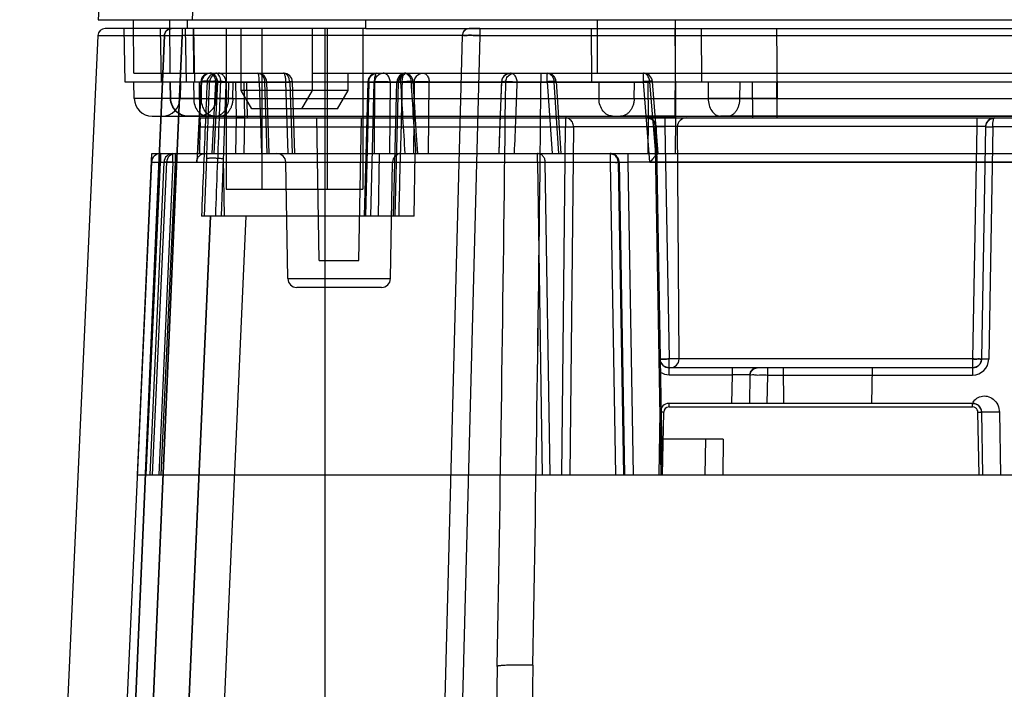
# Model space of a CAD drawing. Header units: millimetres. Extents: x 44 to 341, y 169 to 361.
# Tile 3 of 12: x 48 to 103, y 294 to 331. Entities that reach past the tile are written whole.
import ezdxf

# ---------------------------------------------------------------- set-up
doc = ezdxf.new("R2010")
doc.units = ezdxf.units.MM
doc.header["$LTSCALE"] = 34.457682
doc.layers.get('0').update_dxf_attribs({"linetype": 'CONTINUOUS'})

msp = doc.modelspace()

# ---------------------------------------------------------------- linework, layer by layer
at = {"color": 7, "linetype": 'Continuous'}
for p, q in [((52.437, 338.081), (52.069, 331.053)), ((57.664, 337.96), (57.335, 331.053)), ((52.069, 331.053), (327.569, 331.053)), ((54.069, 328.053), (54.043, 331.053)), ((56.1, 328.053), (56.074, 331.053)), ((57.069, 330.553), (57.065, 331.053)), ((67.069, 330.553), (67.073, 331.053)), ((80.06, 328.053), (80.048, 331.053)), ((84.43, 328.053), (84.418, 331.053)), ((52.052, 330.171), (47.663, 233.53)), ((55.773, 330.171), (51.59, 233.53)), ((51.59, 233.53), (55.773, 330.171)), ((52.052, 330.171), (55.773, 330.171)), ((57.07, 330.553), (52.451, 330.553)), ((52.586, 233.54), (56.769, 330.164)), ((56.769, 330.164), (52.587, 233.54)), ((53.569, 327.553), (53.517, 330.553)), ((55.603, 327.553), (55.552, 330.553)), ((55.604, 327.553), (55.553, 330.553)), ((56.769, 330.553), (56.172, 330.553)), ((56.769, 330.553), (56.769, 330.164)), ((72.459, 330.164), (56.769, 330.164)), ((57.017, 327.553), (56.966, 330.553)), ((67.068, 330.553), (57.07, 330.553)), ((57.419, 328.053), (57.397, 330.556)), ((57.484, 327.553), (57.433, 330.553)), ((59.234, 330.553), (59.234, 321.553)), ((60.069, 327.092), (60.069, 330.553)), ((61.234, 330.553), (61.234, 321.553)), ((64.069, 327.092), (64.069, 330.553)), ((64.769, 330.553), (64.769, 228.053)), ((64.904, 330.553), (64.904, 321.553)), ((66.904, 330.553), (66.904, 321.553)), ((67.068, 330.553), (166.647, 330.553)), ((72.459, 330.164), (69.929, 233.54)), ((73.458, 330.174), (70.927, 233.527)), ((73.458, 330.553), (72.859, 330.553)), ((73.458, 330.553), (73.458, 330.174)), ((73.458, 330.174), (312.722, 330.174)), ((79.741, 327.553), (79.716, 330.553)), ((84.389, 330.553), (84.421, 326.636)), ((85.902, 327.553), (85.881, 330.553)), ((90.088, 330.553), (90.116, 326.636)), ((54.069, 328.053), (60.069, 328.053)), ((60.069, 328.053), (62.455, 328.053)), ((64.069, 328.053), (170.569, 328.053)), ((66.069, 327.092), (66.069, 328.053)), ((76.884, 328.053), (76.884, 327.579)), ((320.069, 327.553), (53.569, 327.553)), ((54.085, 326.636), (54.069, 327.553)), ((56.118, 326.636), (56.102, 327.553)), ((56.103, 327.553), (56.119, 326.636)), ((56.669, 327.553), (56.653, 326.636)), ((57.4, 327.553), (57.416, 326.636)), ((57.816, 327.576), (57.588, 323.076)), ((57.815, 327.578), (57.589, 323.111)), ((57.654, 323.553), (57.863, 327.579)), ((57.655, 323.553), (57.864, 327.576)), ((57.769, 325.553), (57.734, 327.553)), ((57.816, 327.576), (58.308, 327.576)), ((57.829, 327.553), (57.844, 326.636)), ((58.456, 323.553), (58.659, 327.562)), ((58.746, 327.562), (58.537, 323.553)), ((58.659, 327.562), (62.8, 327.562)), ((58.697, 327.553), (58.681, 326.636)), ((58.682, 326.636), (58.698, 327.553)), ((59.376, 326.636), (59.392, 327.553)), ((59.607, 326.636), (59.622, 327.553)), ((59.768, 327.553), (59.802, 325.553)), ((59.769, 327.553), (59.803, 325.553)), ((60.233, 327.553), (60.267, 325.553)), ((60.385, 327.553), (60.419, 325.553)), ((61.095, 327.562), (61.219, 323.553)), ((61.528, 323.553), (61.395, 327.562)), ((61.645, 323.553), (61.512, 327.57)), ((62.713, 323.553), (62.582, 327.562)), ((62.8, 327.562), (62.94, 323.553)), ((63.095, 323.553), (62.955, 327.57)), ((67.175, 327.566), (66.981, 320.053)), ((67.233, 327.562), (67.045, 320.053)), ((67.233, 327.562), (82.972, 327.562)), ((67.353, 320.053), (67.54, 327.562)), ((67.543, 323.553), (67.572, 327.562)), ((68.425, 327.562), (68.4, 323.553)), ((68.611, 320.053), (68.811, 327.566)), ((68.703, 320.053), (68.899, 327.562)), ((69.783, 327.562), (69.738, 323.553)), ((70.574, 323.553), (70.617, 327.562)), ((76.884, 327.579), (82.627, 327.579)), ((77.233, 327.579), (77.501, 323.553)), ((77.883, 323.553), (77.616, 327.562)), ((77.732, 327.586), (78.001, 323.553)), ((80.124, 327.553), (80.131, 326.636)), ((82.108, 326.636), (82.116, 327.553)), ((82.988, 323.079), (82.627, 327.579)), ((82.866, 327.553), (82.882, 325.553)), ((82.972, 327.562), (83.294, 323.553)), ((83.45, 323.553), (83.125, 327.593)), ((84.398, 327.553), (84.414, 325.553)), ((84.406, 326.636), (84.414, 327.553)), ((86.247, 327.553), (86.254, 326.636)), ((88.034, 326.636), (88.04, 327.553)), ((88.716, 327.553), (88.73, 325.553)), ((90.096, 327.553), (90.109, 325.553)), ((90.103, 326.636), (90.109, 327.553)), ((60.669, 326.053), (60.069, 327.092)), ((66.069, 327.092), (60.069, 327.092)), ((63.469, 326.053), (64.069, 327.092)), ((65.469, 326.053), (66.069, 327.092)), ((56.119, 326.636), (54.085, 326.636)), ((56.653, 326.636), (282.653, 326.636)), ((84.406, 325.653), (84.406, 326.636)), ((84.421, 326.636), (84.421, 325.653)), ((90.103, 326.636), (90.103, 325.653)), ((90.116, 325.653), (90.116, 326.636)), ((55.085, 325.653), (318.553, 325.653)), ((57.115, 325.653), (58.182, 325.653)), ((58.534, 325.653), (57.116, 325.653)), ((57.681, 325.653), (58.611, 325.653)), ((58.61, 325.653), (57.683, 325.653)), ((65.469, 326.053), (60.669, 326.053)), ((84.406, 325.653), (81.342, 325.653)), ((81.342, 325.653), (84.406, 325.653)), ((282.653, 325.653), (86.943, 325.653)), ((90.116, 325.653), (86.943, 325.653)), ((90.116, 325.653), (282.653, 325.653)), ((57.769, 325.553), (282.647, 325.553)), ((59.803, 325.553), (59.769, 323.553)), ((60.267, 325.553), (59.803, 325.553)), ((60.267, 325.553), (60.233, 323.553)), ((64.459, 317.553), (64.319, 325.553)), ((66.679, 317.553), (66.819, 325.553)), ((78.255, 325.553), (78.255, 325.044)), ((82.882, 325.553), (82.866, 323.553)), ((84.414, 325.553), (82.882, 325.553)), ((83.833, 325.553), (83.833, 325.062)), ((84.414, 325.553), (84.398, 323.553)), ((101.305, 325.553), (101.305, 325.062)), ((101.805, 325.062), (101.874, 325.307)), ((101.807, 325.078), (101.806, 325.062)), ((101.874, 325.307), (102.057, 325.487)), ((102.057, 325.487), (102.305, 325.553)), ((57.77, 325.044), (57.744, 323.553)), ((57.77, 325.044), (78.255, 325.044)), ((78.044, 305.553), (78.255, 325.044)), ((78.702, 325.044), (78.491, 305.553)), ((83.28, 325.044), (78.702, 325.044)), ((83.621, 305.553), (83.28, 325.044)), ((83.333, 325.062), (83.674, 305.553)), ((83.833, 325.062), (84.06, 312.044)), ((101.305, 325.062), (83.833, 325.062)), ((84.622, 312.044), (84.531, 325.062)), ((101.305, 325.062), (101.078, 312.044)), ((101.805, 325.062), (101.578, 312.044)), ((102.205, 325.044), (101.978, 312.03)), ((121.078, 325.044), (102.205, 325.044)), ((54.26, 305.553), (55.079, 323.553)), ((55.079, 323.553), (318.736, 323.553)), ((55.549, 323.553), (55.549, 323.057)), ((56.252, 323.062), (56.252, 323.553)), ((56.395, 323.062), (56.395, 323.553)), ((67.779, 320.053), (67.84, 323.553)), ((69.779, 320.053), (69.84, 323.553)), ((76.68, 323.057), (76.68, 323.553)), ((80.763, 323.553), (80.763, 323.062)), ((81.763, 323.062), (81.763, 323.553)), ((55.047, 323.076), (50.846, 230.553)), ((55.049, 323.076), (54.254, 305.553)), ((55.049, 323.076), (54.254, 305.553)), ((54.754, 305.553), (55.549, 323.057)), ((54.969, 305.553), (55.753, 323.076)), ((55.047, 323.076), (55.753, 323.076)), ((55.896, 323.076), (55.087, 305.553)), ((55.896, 323.076), (55.087, 305.553)), ((56.252, 323.062), (55.468, 305.553)), ((76.68, 323.057), (55.549, 323.057)), ((55.587, 305.553), (56.395, 323.062)), ((55.896, 323.076), (57.588, 323.076)), ((56.252, 323.062), (81.211, 323.062)), ((58.023, 320.053), (58.144, 323.278)), ((59.075, 323.264), (58.954, 320.053)), ((59.075, 323.264), (59.124, 320.053)), ((62.691, 316.544), (62.578, 323.062)), ((68.447, 316.544), (68.56, 323.062)), ((76.68, 323.057), (76.945, 305.553)), ((77.393, 305.553), (77.127, 323.062)), ((80.763, 323.062), (81.069, 305.553)), ((81.211, 323.062), (81.516, 305.553)), ((81.263, 323.062), (81.569, 305.553)), ((82.069, 305.553), (81.763, 323.062)), ((103.375, 323.062), (81.763, 323.062)), ((82.988, 323.079), (120.763, 323.079)), ((59.234, 321.553), (66.904, 321.553)), ((54.412, 230.553), (58.359, 320.053)), ((58.359, 320.053), (54.412, 230.553)), ((56.405, 230.553), (60.353, 320.053)), ((69.779, 320.053), (57.854, 320.053)), ((64.459, 317.553), (66.679, 317.553)), ((62.691, 316.544), (68.447, 316.544)), ((67.947, 316.053), (63.191, 316.053)), ((84.06, 311.16), (84.06, 312.053)), ((101.078, 312.044), (84.06, 312.044)), ((101.078, 312.044), (101.078, 311.146)), ((101.078, 311.553), (84.06, 311.553)), ((87.597, 311.553), (87.597, 311.16)), ((89.597, 311.146), (89.597, 311.553)), ((90.504, 309.553), (90.469, 311.553)), ((95.434, 309.553), (95.469, 311.553)), ((84.06, 311.16), (87.597, 311.16)), ((87.597, 311.16), (87.569, 309.553)), ((88.597, 311.16), (88.569, 309.553)), ((89.569, 309.553), (89.597, 311.146)), ((89.597, 311.146), (101.078, 311.146)), ((84.06, 309.357), (84.06, 309.553)), ((101.078, 309.553), (84.06, 309.553)), ((84.06, 309.357), (101.078, 309.357)), ((101.078, 309.357), (101.078, 309.553)), ((83.499, 305.553), (83.56, 309.062)), ((83.699, 305.553), (83.76, 309.06)), ((101.439, 305.553), (101.378, 309.06)), ((101.578, 309.062), (101.639, 305.553)), ((102.577, 309.062), (102.639, 305.553)), ((83.639, 307.553), (83.639, 307.563)), ((87.104, 307.553), (83.639, 307.553)), ((86.104, 307.553), (86.069, 305.553)), ((87.104, 307.553), (87.069, 305.553)), ((54.254, 305.553), (166.069, 305.553)), ((74.435, 294.829), (73.269, 228.053)), ((76.434, 294.889), (75.267, 228.053))]:
    msp.add_line(p, q, dxfattribs=at)
for points in [[(72.859, 330.553), (72.662, 330.501), (72.516, 330.359), (72.459, 330.164)], [(69.975, 323.553), (69.89, 324.835), (69.804, 326.179), (69.714, 327.584)], [(74.667, 327.571), (74.616, 326.191), (74.566, 324.852), (74.515, 323.553)], [(82.833, 325.553), (83.081, 325.487), (83.264, 325.307), (83.333, 325.062)], [(102.219, 325.545), (102.071, 325.495), (101.961, 325.417), (101.87, 325.302)], [(80.764, 323.553), (81.011, 323.487), (81.194, 323.307), (81.263, 323.062)], [(84.06, 311.553), (83.908, 311.577), (83.769, 311.646), (83.659, 311.755), (83.587, 311.892), (83.56, 312.044)], [(101.578, 312.044), (101.551, 311.892), (101.479, 311.755), (101.369, 311.647), (101.23, 311.577), (101.078, 311.553)], [(88.597, 311.16), (88.653, 311.357), (88.799, 311.501), (88.997, 311.553)], [(101.078, 309.553), (101.248, 309.523), (101.382, 309.449), (101.484, 309.344), (101.552, 309.212), (101.578, 309.062)]]:
    msp.add_lwpolyline(points, dxfattribs=at)
for centre, radius, start, end in [((52.451, 330.153), 0.4, 90.0001, 177.4), ((72.859, 330.153), 0.4, 89.9972, 178.5006), ((58.315, 327.553), 0.5, 90, 177.0965), ((58.316, 327.553), 0.5, 133.787, 177.4253), ((58.363, 327.553), 0.5, 90, 177.028), ((58.364, 327.553), 0.5, 133.7887, 177.426), ((58.315, 327.555), 0.498, 90.0076, 133.7957), ((58.363, 327.555), 0.498, 90.0077, 133.7975), ((58.668, 327.553), 0.501, 133.799, 177.429), ((58.808, 327.553), 0.501, 133.8037, 177.4303), ((58.666, 327.555), 0.498, 90.0086, 133.8089), ((58.806, 327.556), 0.498, 90.0091, 133.8141), ((61.012, 327.553), 0.5, 1.8992, 90.0067), ((62.455, 327.553), 0.5, 2.0174, 90), ((67.675, 327.553), 0.5, 90, 178.5177), ((69.31, 327.553), 0.5, 90, 178.4746), ((69.215, 327.553), 0.5, 3.5901, 89.9988), ((75.166, 327.553), 0.5, 90.0025, 177.9772), ((77.233, 327.553), 0.5, 3.8185, 89.9999), ((82.627, 327.553), 0.5, 4.5914, 90), ((57.971, 320.797), 6.801, 87.392, 87.7228), ((1241.191, 397.301), 1174.255, 183.404825, 183.600789), ((1079.185, 390.802), 1011.566, 183.584317, 183.811848), ((-5301.345, 388.421), 5376.594, 359.002487, 359.351442), ((-5301.342, 388.421), 5376.591, 359.002482, 359.351437), ((-1027.245, 366.289), 1102.608, 357.778717, 357.987167), ((74.926, 324.02), 3.572, 90.7994, 91.2891), ((-918.869, 363.276), 995.06, 357.712119, 357.943108), ((-4467.73, 373.796), 4544.849, 359.005199, 359.417352), ((-4418.8, 373.112), 4495.914, 359.003085, 359.419724), ((55.085, 326.653), 1, 181, 270), ((55.653, 326.653), 1, 270, 359), ((82.833, 325.053), 0.5, 1, 90), ((102.305, 325.053), 0.5, 90, 179), ((55.547, 323.053), 0.5, 90, 177.4), ((55.549, 323.053), 0.5, 90, 177.4001), ((56.395, 323.053), 0.5, 90.0239, 177.4268), ((56.252, 323.054), 0.499, 90.0046, 133.7237), ((62.078, 323.053), 0.5, 1, 89.9975), ((69.06, 323.053), 0.5, 90.0025, 179), ((80.763, 323.053), 0.5, 1, 90), ((56.253, 323.053), 0.5, 133.7267, 177.4042), ((63.191, 316.553), 0.5, 181.0001, 270), ((67.947, 316.553), 0.5, 270, 358.9999), ((84.06, 312.053), 0.5, 181, 270.9935), ((101.078, 312.053), 0.5, 269.8467, 360), ((101.078, 312.046), 0.9, 270.0051, 358.9983), ((84.06, 312.06), 0.9, 237.237, 270.0043), ((88.997, 311.153), 0.4, 90.0016, 179.0002), ((84.06, 309.053), 0.5, 90, 179), ((84.061, 309.056), 0.3, 90.0428, 179.2684), ((101.078, 309.053), 0.5, 1, 90)]:
    msp.add_arc(centre, radius, start, end, dxfattribs=at)
for centre, start_param, end_param in [((85.056, 325.053), 1.812603, 3.365946), ((84.097, 312.053), -1.32899, 0.224353)]:
    msp.add_ellipse(centre, major_axis=(0.513, -0.12), ratio=0.947057, start_param=start_param, end_param=end_param, dxfattribs=at)
for points, knots in [([(55.773, 330.171), (55.777, 330.238), (55.818, 330.373), (55.969, 330.518), (56.105, 330.553), (56.172, 330.553)], [0, 0, 0, 0, 0.334369, 0.66676, 1, 1, 1, 1]), ([(55.773, 330.171), (55.806, 330.175), (55.913, 330.172), (56.124, 330.173), (56.423, 330.169), (56.648, 330.166), (56.769, 330.164)], [0, 0, 0, 0, 0.099966, 0.321639, 0.635194, 1, 1, 1, 1]), ([(56.172, 330.553), (56.106, 330.553), (55.972, 330.519), (55.819, 330.376), (55.777, 330.24), (55.774, 330.171)], [0, 0, 0, 0, 0.325456, 0.657187, 1, 1, 1, 1]), ([(73.458, 330.174), (73.331, 330.175), (73.103, 330.171), (72.768, 330.192), (72.615, 330.145), (72.459, 330.189), (72.459, 330.164)], [0, 0, 0, 0, 0.38244, 0.70664, 0.923395, 1, 1, 1, 1]), ([(72.459, 330.164), (72.46, 330.189), (72.615, 330.145), (72.769, 330.192), (73.103, 330.171), (73.331, 330.175), (73.458, 330.174)], [0, 0, 0, 0, 0.076607, 0.293374, 0.617582, 1, 1, 1, 1]), ([(58.518, 327.954), (58.501, 327.975), (58.462, 328.011), (58.391, 328.046), (58.34, 328.053), (58.315, 328.053)], [0, 0, 0, 0, 0.349154, 0.672952, 1, 1, 1, 1]), ([(58.746, 327.562), (58.751, 327.612), (58.74, 327.728), (58.657, 327.88), (58.538, 328.019), (58.42, 328.053), (58.363, 328.053)], [0, 0, 0, 0, 0.219628, 0.496127, 0.75022, 1, 1, 1, 1]), ([(58.659, 327.562), (58.663, 327.606), (58.658, 327.703), (58.602, 327.836), (58.55, 327.919), (58.518, 327.954)], [0, 0, 0, 0, 0.31183, 0.670297, 1, 1, 1, 1]), ([(58.781, 328.005), (58.77, 328.015), (58.747, 328.032), (58.707, 328.049), (58.679, 328.053), (58.666, 328.053)], [0, 0, 0, 0, 0.351526, 0.681375, 1, 1, 1, 1]), ([(58.934, 327.562), (58.935, 327.621), (58.924, 327.736), (58.871, 327.887), (58.815, 327.973), (58.781, 328.005)], [0, 0, 0, 0, 0.37214, 0.710807, 1, 1, 1, 1]), ([(59.062, 327.945), (59.04, 327.968), (58.989, 328.007), (58.902, 328.046), (58.839, 328.053), (58.807, 328.053)], [0, 0, 0, 0, 0.339736, 0.666498, 1, 1, 1, 1]), ([(59.221, 327.562), (59.224, 327.604), (59.218, 327.696), (59.158, 327.826), (59.1, 327.908), (59.062, 327.945)], [0, 0, 0, 0, 0.300272, 0.629348, 1, 1, 1, 1]), ([(61.012, 328.053), (61.045, 328.053), (61.113, 328.041), (61.206, 327.99), (61.258, 327.939), (61.28, 327.91)], [0, 0, 0, 0, 0.316767, 0.647162, 1, 1, 1, 1]), ([(61.048, 328.001), (61.045, 328.011), (61.038, 328.027), (61.027, 328.046), (61.016, 328.053), (61.012, 328.053)], [0, 0, 0, 0, 0.475586, 0.799474, 1, 1, 1, 1]), ([(61.095, 327.562), (61.093, 327.62), (61.088, 327.728), (61.079, 327.875), (61.064, 327.965), (61.048, 328.001)], [0, 0, 0, 0, 0.391724, 0.735388, 1, 1, 1, 1]), ([(61.28, 327.91), (61.305, 327.878), (61.348, 327.805), (61.385, 327.686), (61.394, 327.603), (61.395, 327.562)], [0, 0, 0, 0, 0.326501, 0.670257, 1, 1, 1, 1]), ([(62.544, 327.91), (62.537, 327.936), (62.523, 327.981), (62.496, 328.033), (62.467, 328.053), (62.455, 328.053)], [0, 0, 0, 0, 0.465882, 0.792421, 1, 1, 1, 1]), ([(62.612, 327.998), (62.596, 328.009), (62.564, 328.029), (62.51, 328.049), (62.473, 328.053), (62.455, 328.053)], [0, 0, 0, 0, 0.348002, 0.678819, 1, 1, 1, 1]), ([(62.582, 327.562), (62.582, 327.603), (62.579, 327.684), (62.567, 327.8), (62.553, 327.875), (62.544, 327.91)], [0, 0, 0, 0, 0.348357, 0.697354, 1, 1, 1, 1]), ([(62.8, 327.562), (62.798, 327.616), (62.782, 327.724), (62.729, 327.88), (62.656, 327.966), (62.612, 327.998)], [0, 0, 0, 0, 0.332957, 0.6674, 1, 1, 1, 1]), ([(67.233, 327.562), (67.234, 327.646), (67.275, 327.814), (67.439, 328.004), (67.599, 328.053), (67.675, 328.053)], [0, 0, 0, 0, 0.350876, 0.684403, 1, 1, 1, 1]), ([(67.58, 327.91), (67.571, 327.876), (67.556, 327.801), (67.543, 327.684), (67.54, 327.603), (67.54, 327.562)], [0, 0, 0, 0, 0.303121, 0.652015, 1, 1, 1, 1]), ([(67.571, 327.562), (67.573, 327.644), (67.615, 327.81), (67.788, 328.002), (67.958, 328.053), (68.042, 328.053)], [0, 0, 0, 0, 0.331009, 0.65916, 1, 1, 1, 1]), ([(67.675, 328.053), (67.662, 328.053), (67.632, 328.034), (67.603, 327.981), (67.588, 327.936), (67.58, 327.91)], [0, 0, 0, 0, 0.213921, 0.540016, 1, 1, 1, 1]), ([(68.311, 327.91), (68.289, 327.939), (68.237, 327.99), (68.144, 328.041), (68.076, 328.053), (68.042, 328.053)], [0, 0, 0, 0, 0.352838, 0.683233, 1, 1, 1, 1]), ([(68.425, 327.562), (68.425, 327.602), (68.416, 327.682), (68.38, 327.801), (68.338, 327.875), (68.311, 327.91)], [0, 0, 0, 0, 0.32751, 0.640278, 1, 1, 1, 1]), ([(69.02, 327.91), (68.993, 327.878), (68.948, 327.806), (68.907, 327.687), (68.897, 327.603), (68.896, 327.562)], [0, 0, 0, 0, 0.329718, 0.672685, 1, 1, 1, 1]), ([(69.085, 327.925), (69.072, 327.895), (69.048, 327.833), (69.011, 327.742), (68.983, 327.65), (68.996, 327.588), (69.008, 327.562)], [0, 0, 0, 0, 0.256001, 0.52539, 0.773674, 1, 1, 1, 1]), ([(69.31, 328.053), (69.274, 328.053), (69.201, 328.041), (69.101, 327.991), (69.045, 327.939), (69.02, 327.91)], [0, 0, 0, 0, 0.321999, 0.65325, 1, 1, 1, 1]), ([(69.085, 327.925), (69.097, 327.951), (69.112, 327.993), (69.152, 328.05), (69.194, 328.053), (69.214, 328.053)], [0, 0, 0, 0, 0.427998, 0.685123, 1, 1, 1, 1]), ([(69.098, 327.562), (69.099, 327.636), (69.113, 327.774), (69.166, 327.943), (69.236, 328.031), (69.276, 328.047)], [0, 0, 0, 0, 0.418743, 0.764745, 1, 1, 1, 1]), ([(69.215, 328.053), (69.249, 328.053), (69.317, 328.041), (69.41, 327.99), (69.461, 327.939), (69.484, 327.91)], [0, 0, 0, 0, 0.319229, 0.649776, 1, 1, 1, 1]), ([(69.276, 328.047), (69.279, 328.048), (69.287, 328.05), (69.298, 328.053), (69.306, 328.053), (69.31, 328.053)], [0, 0, 0, 0, 0.340421, 0.67238, 1, 1, 1, 1]), ([(69.484, 327.91), (69.508, 327.879), (69.55, 327.808), (69.588, 327.689), (69.598, 327.604), (69.598, 327.562)], [0, 0, 0, 0, 0.313985, 0.657473, 1, 1, 1, 1]), ([(69.783, 327.562), (69.785, 327.644), (69.829, 327.812), (70.011, 328.003), (70.185, 328.053), (70.272, 328.053)], [0, 0, 0, 0, 0.326272, 0.654503, 1, 1, 1, 1]), ([(70.273, 328.053), (70.302, 328.053), (70.365, 328.041), (70.449, 327.989), (70.494, 327.938), (70.514, 327.91)], [0, 0, 0, 0, 0.30877, 0.637985, 1, 1, 1, 1]), ([(70.514, 327.91), (70.537, 327.877), (70.575, 327.804), (70.609, 327.686), (70.617, 327.603), (70.617, 327.562)], [0, 0, 0, 0, 0.322087, 0.666803, 1, 1, 1, 1]), ([(74.682, 327.562), (74.687, 327.594), (74.698, 327.663), (74.727, 327.773), (74.793, 327.885), (74.899, 327.98), (75.03, 328.038), (75.124, 328.053), (75.166, 328.053)], [0, 0, 0, 0, 0.128663, 0.276978, 0.446158, 0.628584, 0.832444, 1, 1, 1, 1]), ([(74.905, 327.553), (74.905, 327.641), (74.953, 327.819), (75.144, 328.008), (75.316, 328.053), (75.4, 328.053)], [0, 0, 0, 0, 0.342943, 0.675174, 1, 1, 1, 1]), ([(75.435, 327.91), (75.412, 327.939), (75.361, 327.99), (75.268, 328.041), (75.2, 328.053), (75.166, 328.053)], [0, 0, 0, 0, 0.352879, 0.683271, 1, 1, 1, 1]), ([(75.549, 327.562), (75.549, 327.603), (75.54, 327.686), (75.502, 327.805), (75.46, 327.878), (75.435, 327.91)], [0, 0, 0, 0, 0.330253, 0.673982, 1, 1, 1, 1]), ([(77.233, 327.579), (77.232, 327.656), (77.246, 327.804), (77.206, 327.92), (77.256, 328.053), (77.233, 328.053)], [0, 0, 0, 0, 0.483581, 0.851194, 1, 1, 1, 1]), ([(77.233, 328.053), (77.266, 328.053), (77.334, 328.041), (77.427, 327.99), (77.479, 327.939), (77.501, 327.91)], [0, 0, 0, 0, 0.316916, 0.647319, 1, 1, 1, 1]), ([(77.501, 327.91), (77.526, 327.878), (77.569, 327.805), (77.606, 327.686), (77.615, 327.603), (77.616, 327.562)], [0, 0, 0, 0, 0.3269, 0.670662, 1, 1, 1, 1]), ([(82.627, 327.579), (82.622, 327.633), (82.618, 327.737), (82.628, 327.893), (82.638, 327.97), (82.613, 328.053), (82.627, 328.053)], [0, 0, 0, 0, 0.341694, 0.675299, 0.910289, 1, 1, 1, 1]), ([(82.868, 327.91), (82.848, 327.938), (82.803, 327.989), (82.719, 328.041), (82.657, 328.053), (82.627, 328.053)], [0, 0, 0, 0, 0.362061, 0.691272, 1, 1, 1, 1]), ([(82.972, 327.562), (82.971, 327.603), (82.963, 327.686), (82.929, 327.804), (82.891, 327.877), (82.868, 327.91)], [0, 0, 0, 0, 0.333761, 0.678448, 1, 1, 1, 1]), ([(58.241, 327.593), (58.216, 327.594), (58.163, 327.595), (58.085, 327.597), (58.006, 327.597), (57.936, 327.597), (57.871, 327.59), (57.842, 327.594), (57.813, 327.579), (57.816, 327.576)], [0, 0, 0, 0, 0.17839, 0.366244, 0.549822, 0.723058, 0.869119, 0.967833, 1, 1, 1, 1]), ([(58.167, 327.576), (58.132, 326.74), (58.062, 325.068), (57.958, 322.56), (57.888, 320.889), (57.854, 320.053)], [0, 0, 0, 0, 0.33338, 0.666713, 1, 1, 1, 1]), ([(58.746, 327.562), (58.723, 327.565), (58.677, 327.572), (58.607, 327.579), (58.536, 327.586), (58.468, 327.591), (58.404, 327.595), (58.346, 327.598), (58.292, 327.601), (58.238, 327.603), (58.181, 327.604), (58.121, 327.605), (58.06, 327.604), (58.002, 327.602), (57.949, 327.601), (57.904, 327.593), (57.877, 327.594), (57.862, 327.579), (57.864, 327.576)], [0, 0, 0, 0, 0.076788, 0.157601, 0.238001, 0.316326, 0.38692, 0.453962, 0.510866, 0.570346, 0.635563, 0.70357, 0.772447, 0.839666, 0.901253, 0.952402, 0.986605, 1, 1, 1, 1]), ([(58.144, 323.278), (58.162, 323.755), (58.198, 324.71), (58.253, 326.143), (58.29, 327.098), (58.308, 327.576)], [0, 0, 0, 0, 0.333205, 0.66654, 1, 1, 1, 1]), ([(58.693, 327.576), (58.686, 327.576), (58.635, 327.578), (58.564, 327.581), (58.482, 327.583), (58.427, 327.584), (58.377, 327.585), (58.33, 327.585), (58.286, 327.584), (58.246, 327.584), (58.214, 327.582), (58.19, 327.581), (58.176, 327.578), (58.17, 327.577), (58.168, 327.576)], [0, 0, 0, 0, 0.038371, 0.292548, 0.405869, 0.507788, 0.601313, 0.692143, 0.777265, 0.853069, 0.916271, 0.963828, 0.986619, 1, 1, 1, 1]), ([(58.659, 327.562), (58.65, 327.563), (58.629, 327.565), (58.594, 327.569), (58.555, 327.573), (58.516, 327.576), (58.476, 327.579), (58.437, 327.582), (58.398, 327.585), (58.358, 327.587), (58.318, 327.589), (58.293, 327.59), (58.281, 327.591)], [0, 0, 0, 0, 0.075439, 0.169196, 0.274239, 0.381337, 0.483734, 0.585561, 0.69058, 0.797944, 0.903155, 1, 1, 1, 1]), ([(59.221, 327.562), (59.203, 327.565), (59.164, 327.571), (59.074, 327.581), (58.951, 327.591), (58.827, 327.597), (58.731, 327.6), (58.665, 327.601), (58.602, 327.601), (58.541, 327.601), (58.481, 327.599), (58.426, 327.597), (58.379, 327.593), (58.344, 327.588), (58.323, 327.583), (58.313, 327.579), (58.309, 327.577), (58.308, 327.576)], [0, 0, 0, 0, 0.059621, 0.130678, 0.294873, 0.461931, 0.538868, 0.608985, 0.676311, 0.744286, 0.810398, 0.871247, 0.923608, 0.964323, 0.986807, 0.994515, 1, 1, 1, 1]), ([(58.652, 320.053), (58.72, 321.88), (58.814, 324.383), (58.908, 326.886), (58.934, 327.562)], [0, 0, 0, 0, 0.729786, 1, 1, 1, 1]), ([(58.934, 327.562), (58.894, 327.565), (58.814, 327.57), (58.734, 327.574), (58.693, 327.576)], [0, 0, 0, 0, 0.492829, 1, 1, 1, 1]), ([(59.221, 327.562), (59.198, 326.89), (59.149, 325.457), (59.101, 324.025), (59.075, 323.264)], [0, 0, 0, 0, 0.469058, 1, 1, 1, 1]), ([(61.095, 327.562), (61.175, 327.564), (61.312, 327.563), (61.433, 327.577), (61.542, 327.564), (61.431, 327.564), (61.395, 327.562)], [0, 0, 0, 0, 0.465772, 0.754936, 0.790344, 1, 1, 1, 1]), ([(62.582, 327.562), (62.639, 327.564), (62.733, 327.564), (62.858, 327.575), (62.913, 327.563), (62.965, 327.579), (62.947, 327.554), (62.939, 327.553)], [0, 0, 0, 0, 0.431452, 0.725083, 0.888831, 0.937506, 1, 1, 1, 1]), ([(62.939, 327.553), (62.934, 327.553), (62.931, 327.565), (62.918, 327.573), (62.903, 327.564), (62.883, 327.566), (62.86, 327.564), (62.831, 327.563), (62.811, 327.562), (62.8, 327.562)], [0, 0, 0, 0, 0.093011, 0.183767, 0.289086, 0.417218, 0.578314, 0.772189, 1, 1, 1, 1]), ([(67.233, 327.562), (67.214, 327.563), (67.145, 327.566), (67.269, 327.568), (67.358, 327.565), (67.476, 327.563), (67.54, 327.562)], [0, 0, 0, 0, 0.13692, 0.243686, 0.550347, 1, 1, 1, 1]), ([(67.733, 327.569), (67.711, 327.568), (67.671, 327.567), (67.617, 327.565), (67.585, 327.563), (67.571, 327.562)], [0, 0, 0, 0, 0.410374, 0.747055, 1, 1, 1, 1]), ([(68.425, 327.562), (68.358, 327.565), (68.208, 327.569), (67.977, 327.571), (67.813, 327.57), (67.733, 327.569)], [0, 0, 0, 0, 0.290405, 0.652508, 1, 1, 1, 1]), ([(69.097, 327.562), (69.039, 327.563), (68.947, 327.559), (68.858, 327.574), (68.792, 327.559), (68.873, 327.563), (68.899, 327.562)], [0, 0, 0, 0, 0.485874, 0.758782, 0.775759, 1, 1, 1, 1]), ([(69.097, 327.562), (69.078, 326.728), (69.04, 325.06), (68.966, 322.558), (68.927, 320.888), (68.909, 320.053)], [0, 0, 0, 0, 0.333021, 0.666355, 1, 1, 1, 1]), ([(69.598, 327.562), (69.607, 327.563), (69.623, 327.565), (69.645, 327.568), (69.664, 327.571), (69.681, 327.574), (69.693, 327.576), (69.702, 327.578), (69.706, 327.58), (69.71, 327.581), (69.712, 327.582), (69.714, 327.583), (69.715, 327.585), (69.712, 327.587), (69.71, 327.587), (69.706, 327.588), (69.702, 327.589), (69.695, 327.59), (69.687, 327.59), (69.678, 327.591), (69.668, 327.592), (69.654, 327.592), (69.636, 327.592), (69.608, 327.592), (69.567, 327.592), (69.483, 327.59), (69.353, 327.585), (69.184, 327.575), (69.066, 327.567), (69.008, 327.562)], [0, 0, 0, 0, 0.030424, 0.057669, 0.081445, 0.101464, 0.119589, 0.12669, 0.132512, 0.137086, 0.140455, 0.142712, 0.144134, 0.147645, 0.150815, 0.154971, 0.160086, 0.166114, 0.180705, 0.189157, 0.198282, 0.218227, 0.240037, 0.263811, 0.31902, 0.388427, 0.56943, 0.790436, 1, 1, 1, 1]), ([(70.617, 327.562), (70.537, 327.565), (70.371, 327.569), (70.132, 327.572), (69.934, 327.569), (69.822, 327.568), (69.783, 327.562)], [0, 0, 0, 0, 0.288473, 0.598495, 0.858859, 1, 1, 1, 1]), ([(74.682, 327.562), (74.677, 327.563), (74.665, 327.564), (74.671, 327.579), (74.689, 327.579), (74.712, 327.585), (74.742, 327.583), (74.779, 327.608), (74.805, 327.565), (74.832, 327.559), (74.845, 327.553)], [0, 0, 0, 0, 0.075752, 0.106491, 0.182627, 0.299368, 0.442489, 0.613335, 0.801902, 1, 1, 1, 1]), ([(74.845, 327.553), (74.867, 327.582), (74.937, 327.606), (75.027, 327.584), (75.121, 327.591), (75.224, 327.585), (75.333, 327.58), (75.442, 327.573), (75.515, 327.566), (75.549, 327.562)], [0, 0, 0, 0, 0.150683, 0.264224, 0.393725, 0.539524, 0.695732, 0.85279, 1, 1, 1, 1]), ([(74.905, 327.553), (74.978, 327.569), (75.204, 327.57), (75.629, 327.579), (76.215, 327.58), (76.651, 327.58), (76.884, 327.579)], [0, 0, 0, 0, 0.113396, 0.33851, 0.646947, 1, 1, 1, 1]), ([(77.583, 327.595), (77.549, 327.595), (77.475, 327.592), (77.358, 327.587), (77.275, 327.582), (77.233, 327.579)], [0, 0, 0, 0, 0.293315, 0.634249, 1, 1, 1, 1]), ([(77.616, 327.562), (77.651, 327.566), (77.749, 327.555), (77.68, 327.623), (77.626, 327.596), (77.583, 327.595)], [0, 0, 0, 0, 0.428649, 0.495594, 1, 1, 1, 1]), ([(82.972, 327.562), (82.994, 327.565), (83.032, 327.571), (83.082, 327.577), (83.105, 327.586), (83.126, 327.588), (83.123, 327.598), (83.11, 327.597), (83.095, 327.6), (83.073, 327.6), (83.049, 327.601), (83.023, 327.601), (82.996, 327.6), (82.966, 327.599), (82.93, 327.598), (82.887, 327.596), (82.835, 327.594), (82.773, 327.59), (82.703, 327.585), (82.653, 327.581), (82.627, 327.579)], [0, 0, 0, 0, 0.105543, 0.176519, 0.218446, 0.237189, 0.243084, 0.259087, 0.285074, 0.318023, 0.356202, 0.395158, 0.435827, 0.479235, 0.535578, 0.59885, 0.677267, 0.770835, 0.880525, 1, 1, 1, 1]), ([(57.416, 326.636), (57.196, 326.635), (56.83, 326.635), (56.397, 326.635), (56.184, 326.635), (56.118, 326.636)], [0, 0, 0, 0, 0.508095, 0.846431, 1, 1, 1, 1]), ([(57.115, 325.653), (56.989, 325.653), (56.734, 325.702), (56.407, 325.914), (56.178, 326.239), (56.12, 326.503), (56.118, 326.636)], [0, 0, 0, 0, 0.246156, 0.490008, 0.742386, 1, 1, 1, 1]), ([(56.119, 326.636), (56.121, 326.509), (56.174, 326.255), (56.391, 325.93), (56.719, 325.707), (56.984, 325.653), (57.116, 325.653)], [0, 0, 0, 0, 0.24664, 0.4907, 0.742888, 1, 1, 1, 1]), ([(57.844, 326.636), (57.551, 326.635), (57.063, 326.634), (56.487, 326.635), (56.205, 326.634), (56.119, 326.636)], [0, 0, 0, 0, 0.509239, 0.849531, 1, 1, 1, 1]), ([(57.416, 326.636), (57.417, 326.51), (57.456, 326.266), (57.615, 325.944), (57.863, 325.713), (58.079, 325.653), (58.182, 325.653)], [0, 0, 0, 0, 0.275789, 0.533096, 0.774318, 1, 1, 1, 1]), ([(58.681, 326.636), (58.679, 326.512), (58.639, 326.32), (58.517, 326.092), (58.388, 325.935), (58.229, 325.808), (57.999, 325.689), (57.807, 325.653), (57.683, 325.653)], [0, 0, 0, 0, 0.23992, 0.368811, 0.500323, 0.631781, 0.760525, 1, 1, 1, 1]), ([(57.684, 325.653), (57.808, 325.653), (58, 325.689), (58.23, 325.808), (58.389, 325.935), (58.518, 326.092), (58.64, 326.32), (58.68, 326.512), (58.682, 326.636)], [0, 0, 0, 0, 0.239472, 0.368214, 0.499672, 0.631184, 0.760076, 1, 1, 1, 1]), ([(58.534, 325.653), (58.445, 325.653), (58.254, 325.711), (58.031, 325.934), (57.882, 326.255), (57.846, 326.505), (57.844, 326.636)], [0, 0, 0, 0, 0.203789, 0.431381, 0.701063, 1, 1, 1, 1]), ([(58.61, 325.653), (58.657, 325.653), (58.754, 325.665), (58.87, 325.709), (58.961, 325.762), (59.051, 325.83), (59.154, 325.939), (59.252, 326.095), (59.323, 326.27), (59.365, 326.452), (59.376, 326.575), (59.376, 326.636)], [0, 0, 0, 0, 0.101324, 0.210831, 0.269231, 0.330046, 0.458169, 0.59326, 0.731572, 0.868458, 1, 1, 1, 1]), ([(58.681, 326.636), (58.689, 326.635), (58.712, 326.635), (58.755, 326.635), (58.816, 326.635), (58.934, 326.635), (59.122, 326.635), (59.285, 326.635), (59.376, 326.636)], [0, 0, 0, 0, 0.035338, 0.097494, 0.185975, 0.30029, 0.603694, 1, 1, 1, 1]), ([(59.607, 326.636), (59.484, 326.635), (59.311, 326.635), (59.095, 326.634), (58.965, 326.634), (58.859, 326.634), (58.778, 326.635), (58.722, 326.635), (58.692, 326.635), (58.682, 326.636)], [0, 0, 0, 0, 0.396571, 0.561477, 0.702073, 0.816965, 0.905351, 0.966579, 1, 1, 1, 1]), ([(59.607, 326.636), (59.606, 326.575), (59.597, 326.453), (59.559, 326.271), (59.495, 326.097), (59.407, 325.94), (59.315, 325.831), (59.233, 325.762), (59.152, 325.709), (59.047, 325.665), (58.959, 325.653), (58.917, 325.653)], [0, 0, 0, 0, 0.136914, 0.278794, 0.420879, 0.557695, 0.684948, 0.744331, 0.80071, 0.904832, 1, 1, 1, 1]), ([(80.897, 325.653), (80.799, 325.653), (80.593, 325.708), (80.342, 325.928), (80.174, 326.251), (80.133, 326.505), (80.131, 326.636)], [0, 0, 0, 0, 0.215833, 0.447601, 0.712236, 1, 1, 1, 1]), ([(80.131, 326.636), (80.535, 326.635), (81.43, 326.634), (82.86, 326.634), (83.886, 326.635), (84.421, 326.636)], [0, 0, 0, 0, 0.282531, 0.625453, 1, 1, 1, 1]), ([(82.108, 326.636), (82.107, 326.575), (82.097, 326.452), (82.055, 326.27), (81.984, 326.095), (81.886, 325.939), (81.783, 325.83), (81.693, 325.762), (81.602, 325.709), (81.486, 325.665), (81.389, 325.653), (81.342, 325.653)], [0, 0, 0, 0, 0.13154, 0.268426, 0.406736, 0.541827, 0.66995, 0.730766, 0.789167, 0.898675, 1, 1, 1, 1]), ([(82.108, 326.636), (82.266, 326.635), (82.609, 326.634), (83.158, 326.634), (83.767, 326.634), (84.19, 326.635), (84.406, 326.636)], [0, 0, 0, 0, 0.205287, 0.448261, 0.717353, 1, 1, 1, 1]), ([(86.254, 326.636), (86.255, 326.51), (86.289, 326.269), (86.43, 325.95), (86.65, 325.717), (86.85, 325.653), (86.943, 325.653)], [0, 0, 0, 0, 0.286519, 0.549176, 0.786722, 1, 1, 1, 1]), ([(90.116, 326.636), (89.647, 326.635), (88.739, 326.634), (87.452, 326.634), (86.634, 326.635), (86.254, 326.636)], [0, 0, 0, 0, 0.364209, 0.704782, 1, 1, 1, 1]), ([(87.344, 325.653), (87.386, 325.653), (87.474, 325.665), (87.579, 325.709), (87.66, 325.762), (87.742, 325.831), (87.835, 325.94), (87.923, 326.097), (87.987, 326.271), (88.024, 326.453), (88.033, 326.575), (88.034, 326.636)], [0, 0, 0, 0, 0.095168, 0.19929, 0.255669, 0.315052, 0.442305, 0.579121, 0.721206, 0.863086, 1, 1, 1, 1]), ([(90.103, 326.636), (89.732, 326.635), (89.042, 326.634), (88.352, 326.635), (88.034, 326.636)], [0, 0, 0, 0, 0.538546, 1, 1, 1, 1]), ([(57.777, 325.553), (57.8, 325.553), (57.747, 325.415), (57.79, 325.292), (57.772, 325.129), (57.77, 325.044)], [0, 0, 0, 0, 0.134521, 0.501313, 1, 1, 1, 1]), ([(78.702, 325.044), (78.703, 325.133), (78.664, 325.307), (78.495, 325.503), (78.332, 325.553), (78.255, 325.553)], [0, 0, 0, 0, 0.355945, 0.686237, 1, 1, 1, 1]), ([(83.28, 325.044), (83.281, 325.101), (83.265, 325.218), (83.185, 325.382), (83.039, 325.516), (82.903, 325.553), (82.833, 325.553)], [0, 0, 0, 0, 0.22683, 0.465255, 0.720526, 1, 1, 1, 1]), ([(102.205, 325.044), (102.205, 325.128), (102.211, 325.283), (102.237, 325.433), (102.275, 325.553), (102.305, 325.553)], [0, 0, 0, 0, 0.474725, 0.828757, 1, 1, 1, 1]), ([(78.255, 325.044), (78.315, 325.044), (78.427, 325.043), (78.576, 325.043), (78.665, 325.043), (78.702, 325.044)], [0, 0, 0, 0, 0.403279, 0.752262, 1, 1, 1, 1]), ([(83.28, 325.044), (83.29, 325.046), (83.307, 325.049), (83.323, 325.054), (83.333, 325.059), (83.333, 325.062)], [0, 0, 0, 0, 0.524521, 0.854162, 1, 1, 1, 1]), ([(83.833, 325.062), (83.818, 325.062), (83.765, 325.063), (83.694, 325.064), (83.62, 325.065), (83.567, 325.065), (83.517, 325.065), (83.472, 325.065), (83.433, 325.065), (83.404, 325.065), (83.384, 325.065), (83.371, 325.065), (83.361, 325.064), (83.352, 325.064), (83.344, 325.063), (83.339, 325.063), (83.336, 325.063), (83.335, 325.062), (83.334, 325.062), (83.333, 325.062), (83.333, 325.062)], [0, 0, 0, 0, 0.090409, 0.316469, 0.428332, 0.533976, 0.634442, 0.725164, 0.804716, 0.871909, 0.899796, 0.924408, 0.945661, 0.963474, 0.979221, 0.990537, 0.994528, 0.997408, 0.999195, 1, 1, 1, 1]), ([(83.333, 325.062), (83.333, 325.062), (83.334, 325.062), (83.335, 325.062), (83.336, 325.063), (83.339, 325.063), (83.344, 325.063), (83.352, 325.064), (83.361, 325.064), (83.371, 325.065), (83.384, 325.065), (83.404, 325.065), (83.433, 325.065), (83.472, 325.065), (83.517, 325.065), (83.567, 325.065), (83.62, 325.065), (83.694, 325.064), (83.765, 325.063), (83.818, 325.062), (83.833, 325.062)], [0, 0, 0, 0, 0.000805, 0.002592, 0.005472, 0.009463, 0.020779, 0.036526, 0.054339, 0.075592, 0.100204, 0.128091, 0.195284, 0.274836, 0.365558, 0.466024, 0.571668, 0.683531, 0.909591, 1, 1, 1, 1]), ([(101.805, 325.062), (101.805, 325.062), (101.804, 325.062), (101.801, 325.063), (101.792, 325.064), (101.777, 325.064), (101.754, 325.065), (101.725, 325.065), (101.689, 325.065), (101.647, 325.065), (101.6, 325.065), (101.53, 325.065), (101.431, 325.064), (101.349, 325.063), (101.305, 325.062)], [0, 0, 0, 0, 0.001268, 0.004407, 0.021564, 0.051757, 0.096738, 0.154845, 0.227399, 0.311823, 0.406848, 0.510982, 0.733604, 1, 1, 1, 1]), ([(101.805, 325.062), (101.804, 325.044), (101.913, 325.073), (102.01, 325.039), (102.138, 325.046), (102.205, 325.044)], [0, 0, 0, 0, 0.135265, 0.501282, 1, 1, 1, 1]), ([(57.588, 323.076), (57.587, 323.139), (57.608, 323.265), (57.711, 323.424), (57.867, 323.53), (57.991, 323.553), (58.053, 323.553)], [0, 0, 0, 0, 0.257679, 0.501972, 0.747722, 1, 1, 1, 1]), ([(77.127, 323.062), (77.127, 323.112), (77.11, 323.222), (77.033, 323.381), (76.886, 323.516), (76.75, 323.553), (76.68, 323.553)], [0, 0, 0, 0, 0.206106, 0.449189, 0.713126, 1, 1, 1, 1]), ([(81.211, 323.062), (81.209, 323.147), (81.168, 323.314), (81.001, 323.504), (80.84, 323.553), (80.763, 323.553)], [0, 0, 0, 0, 0.349234, 0.682716, 1, 1, 1, 1]), ([(83.449, 323.553), (83.431, 323.553), (83.389, 323.485), (83.289, 323.408), (83.152, 323.252), (83.046, 323.142), (82.988, 323.079)], [0, 0, 0, 0, 0.083217, 0.29839, 0.613699, 1, 1, 1, 1]), ([(55.049, 323.076), (55.056, 323.099), (55.18, 323.046), (55.314, 323.082), (55.468, 323.061), (55.549, 323.057)], [0, 0, 0, 0, 0.142162, 0.511461, 1, 1, 1, 1]), ([(56.252, 323.062), (56.167, 323.066), (56.021, 323.076), (55.858, 323.068), (55.773, 323.084), (55.753, 323.076)], [0, 0, 0, 0, 0.512811, 0.871595, 1, 1, 1, 1]), ([(55.896, 323.076), (55.877, 323.085), (56.056, 323.068), (56.136, 323.077), (56.311, 323.066), (56.395, 323.062)], [0, 0, 0, 0, 0.127152, 0.497662, 1, 1, 1, 1]), ([(58.144, 323.278), (58.146, 323.28), (58.151, 323.283), (58.16, 323.287), (58.173, 323.29), (58.196, 323.295), (58.233, 323.3), (58.285, 323.304), (58.343, 323.307), (58.406, 323.308), (58.47, 323.309), (58.534, 323.308), (58.6, 323.307), (58.696, 323.303), (58.818, 323.296), (58.937, 323.285), (59.022, 323.274), (59.059, 323.268), (59.075, 323.264)], [0, 0, 0, 0, 0.00728, 0.017936, 0.032137, 0.049865, 0.095259, 0.151359, 0.214928, 0.282785, 0.35162, 0.419058, 0.488621, 0.564235, 0.725922, 0.881007, 0.946428, 1, 1, 1, 1]), ([(77.127, 323.062), (77.09, 323.062), (77.001, 323.061), (76.852, 323.06), (76.74, 323.058), (76.68, 323.057)], [0, 0, 0, 0, 0.247549, 0.596593, 1, 1, 1, 1]), ([(80.763, 323.062), (80.847, 323.063), (81.007, 323.079), (81.129, 323.04), (81.263, 323.084), (81.263, 323.062)], [0, 0, 0, 0, 0.499681, 0.865747, 1, 1, 1, 1]), ([(81.263, 323.062), (81.264, 323.064), (81.249, 323.06), (81.239, 323.064), (81.22, 323.062), (81.211, 323.062)], [0, 0, 0, 0, 0.11303, 0.449004, 1, 1, 1, 1]), ([(81.263, 323.062), (81.263, 323.062), (81.264, 323.062), (81.265, 323.062), (81.267, 323.063), (81.27, 323.063), (81.275, 323.064), (81.286, 323.064), (81.305, 323.065), (81.334, 323.065), (81.37, 323.065), (81.413, 323.065), (81.461, 323.065), (81.514, 323.065), (81.59, 323.064), (81.674, 323.063), (81.739, 323.062), (81.763, 323.062)], [0, 0, 0, 0, 0.000887, 0.002908, 0.006183, 0.010733, 0.021892, 0.036998, 0.078799, 0.136772, 0.209249, 0.295053, 0.392703, 0.498447, 0.612298, 0.852545, 1, 1, 1, 1]), ([(83.707, 312.041), (83.68, 312.041), (83.632, 312.037), (83.596, 312.048), (83.561, 312.039), (83.56, 312.044)], [0, 0, 0, 0, 0.541936, 0.882819, 1, 1, 1, 1]), ([(83.56, 312.044), (83.561, 312.04), (83.585, 312.046), (83.608, 312.039), (83.657, 312.042), (83.71, 312.04), (83.769, 312.041), (83.829, 312.041), (83.889, 312.042), (83.947, 312.043), (84.004, 312.043), (84.041, 312.044), (84.06, 312.044)], [0, 0, 0, 0, 0.025558, 0.0917, 0.185448, 0.296132, 0.415672, 0.537826, 0.658117, 0.774701, 0.886613, 1, 1, 1, 1]), ([(84.06, 312.044), (84.017, 312.044), (83.934, 312.042), (83.816, 312.041), (83.741, 312.041), (83.707, 312.041)], [0, 0, 0, 0, 0.365754, 0.706982, 1, 1, 1, 1]), ([(101.578, 312.044), (101.577, 312.022), (101.443, 312.066), (101.321, 312.027), (101.161, 312.043), (101.078, 312.044)], [0, 0, 0, 0, 0.134101, 0.500056, 1, 1, 1, 1]), ([(101.078, 312.044), (101.159, 312.043), (101.317, 312.027), (101.44, 312.066), (101.577, 312.02), (101.578, 312.044)], [0, 0, 0, 0, 0.491022, 0.854314, 1, 1, 1, 1]), ([(101.431, 312.041), (101.397, 312.041), (101.322, 312.041), (101.204, 312.042), (101.121, 312.044), (101.078, 312.044)], [0, 0, 0, 0, 0.292894, 0.633969, 1, 1, 1, 1]), ([(101.578, 312.044), (101.577, 312.039), (101.542, 312.048), (101.506, 312.037), (101.458, 312.041), (101.431, 312.041)], [0, 0, 0, 0, 0.117002, 0.457891, 1, 1, 1, 1]), ([(101.978, 312.03), (101.953, 312.031), (101.904, 312.032), (101.831, 312.033), (101.771, 312.035), (101.726, 312.036), (101.695, 312.037), (101.668, 312.038), (101.644, 312.039), (101.623, 312.04), (101.607, 312.041), (101.595, 312.042), (101.588, 312.043), (101.585, 312.043), (101.582, 312.043), (101.579, 312.044), (101.578, 312.044), (101.578, 312.044), (101.578, 312.044)], [0, 0, 0, 0, 0.18257, 0.368802, 0.547899, 0.630985, 0.707672, 0.776559, 0.836902, 0.888125, 0.92965, 0.961098, 0.973155, 0.982867, 0.990311, 0.995568, 0.998731, 1, 1, 1, 1]), ([(88.597, 311.16), (88.597, 311.16), (88.596, 311.16), (88.596, 311.16), (88.594, 311.161), (88.592, 311.161), (88.589, 311.161), (88.585, 311.161), (88.577, 311.161), (88.566, 311.162), (88.553, 311.162), (88.538, 311.162), (88.52, 311.162), (88.5, 311.162), (88.47, 311.163), (88.426, 311.163), (88.368, 311.163), (88.302, 311.163), (88.23, 311.163), (88.151, 311.163), (88.067, 311.163), (87.947, 311.162), (87.79, 311.161), (87.662, 311.161), (87.597, 311.16)], [0, 0, 0, 0, 0.000347, 0.001271, 0.002793, 0.004913, 0.00763, 0.010942, 0.019337, 0.030079, 0.043143, 0.058508, 0.076151, 0.096043, 0.118123, 0.168587, 0.227015, 0.29288, 0.365607, 0.444448, 0.52861, 0.6173, 0.804905, 1, 1, 1, 1]), ([(88.597, 311.16), (88.597, 311.135), (88.755, 311.188), (88.906, 311.134), (89.242, 311.156), (89.47, 311.147), (89.597, 311.146)], [0, 0, 0, 0, 0.076126, 0.293344, 0.618217, 1, 1, 1, 1]), ([(101.078, 309.553), (101.116, 309.647), (101.245, 309.825), (101.549, 309.98), (101.915, 309.978), (102.265, 309.805), (102.515, 309.478), (102.576, 309.201), (102.577, 309.062)], [0, 0, 0, 0, 0.139053, 0.29015, 0.452101, 0.624219, 0.808619, 1, 1, 1, 1]), ([(83.76, 309.06), (83.727, 309.06), (83.663, 309.067), (83.614, 309.05), (83.561, 309.071), (83.56, 309.062)], [0, 0, 0, 0, 0.499925, 0.865943, 1, 1, 1, 1]), ([(101.378, 309.06), (101.377, 309.11), (101.35, 309.21), (101.239, 309.326), (101.133, 309.357), (101.078, 309.357)], [0, 0, 0, 0, 0.321297, 0.642975, 1, 1, 1, 1]), ([(101.378, 309.06), (101.411, 309.06), (101.475, 309.067), (101.524, 309.051), (101.577, 309.071), (101.578, 309.062)], [0, 0, 0, 0, 0.505442, 0.862792, 1, 1, 1, 1]), ([(102.577, 309.062), (102.482, 309.06), (102.333, 309.058), (102.133, 309.056), (101.987, 309.055), (101.86, 309.055), (101.757, 309.055), (101.686, 309.056), (101.647, 309.057), (101.629, 309.057), (101.618, 309.058), (101.608, 309.058), (101.6, 309.059), (101.593, 309.059), (101.587, 309.06), (101.583, 309.06), (101.58, 309.061), (101.579, 309.061), (101.578, 309.062), (101.578, 309.062)], [0, 0, 0, 0, 0.285567, 0.448862, 0.597635, 0.725755, 0.829323, 0.906928, 0.936177, 0.948483, 0.959385, 0.969139, 0.977637, 0.984884, 0.9908, 0.994622, 0.997426, 0.999196, 1, 1, 1, 1]), ([(83.639, 307.57), (83.643, 307.575), (83.65, 307.592), (83.623, 307.607), (83.597, 307.602), (83.567, 307.599), (83.546, 307.6), (83.535, 307.601)], [0, 0, 0, 0, 0.148203, 0.331232, 0.536019, 0.758058, 1, 1, 1, 1]), ([(76.434, 294.889), (76.313, 294.891), (76.068, 294.895), (75.703, 294.896), (75.404, 294.893), (75.179, 294.888), (75.026, 294.884), (74.888, 294.878), (74.767, 294.872), (74.665, 294.865), (74.592, 294.858), (74.543, 294.852), (74.514, 294.847), (74.489, 294.843), (74.47, 294.839), (74.454, 294.834), (74.445, 294.83), (74.439, 294.827), (74.436, 294.824), (74.434, 294.821), (74.434, 294.82)], [0, 0, 0, 0, 0.181082, 0.366297, 0.544548, 0.627251, 0.703744, 0.772724, 0.833211, 0.884416, 0.925986, 0.943097, 0.95779, 0.970116, 0.980132, 0.987919, 0.993617, 0.995755, 0.997475, 1, 1, 1, 1])]:
    msp.add_open_spline(points, degree=3, knots=knots, dxfattribs=at)

doc.saveas('drawing.dxf')
